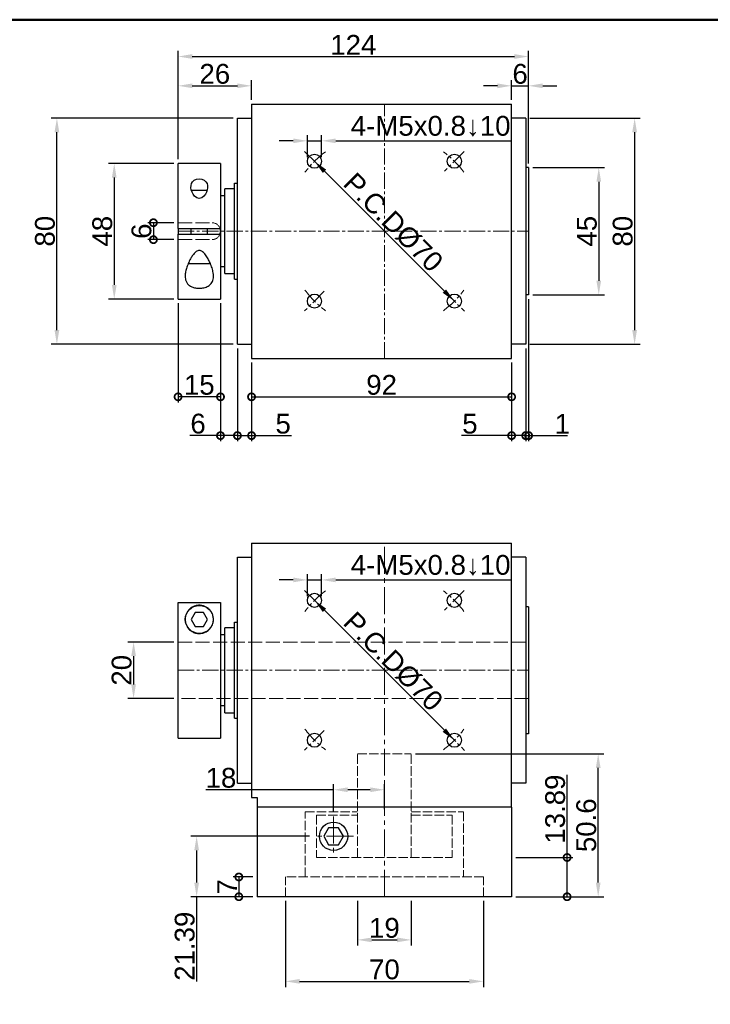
# Model space of a CAD drawing. Header units: millimetres. Extents: x 2723 to 3595, y 721 to 1332.
# Tile 3 of 8: x 2916 to 3160, y 984 to 1332. Entities that reach past the tile are written whole.
import ezdxf

# ---------------------------------------------------------------- set-up
doc = ezdxf.new("R2010")
doc.units = ezdxf.units.MM
doc.linetypes.add('CENTER2', pattern=[28.575, 19.05, -3.175, 3.175, -3.175])
doc.linetypes.add('DASHED', pattern=[0.2068, 0.1655, -0.0413])
for name, color, linetype, lineweight in [('中心線', 6, 'CENTER2', 5), ('剖面線', 2, 'DASHED', 5), ('圖框', 7, 'Continuous', 50), ('標註', 4, 'Continuous', 13)]:
    doc.layers.add(name, color=color, linetype=linetype, lineweight=lineweight)
doc.layers.add('產品', color=7, linetype='Continuous')
doc.styles.get("Standard").update_dxf_attribs({"font": 'arial.ttf'})
doc.dimstyles.new('yuetai', dxfattribs={"dimtxt": 7, "dimasz": 5, "dimexe": 2, "dimexo": 1.5, "dimtad": 1, "dimdsep": 46, "dimtxsty": 'Standard', "dimcen": 0, "dimadec": 0, "dimazin": 0, "dimtfac": 1, "dimtmove": 0, "dimatfit": 3, "dimfxl": 1, "dimarcsym": 0})

# ---------------------------------------------------------------- blocks, each defined once
blk = doc.blocks.new('標題欄框 下標註')
at = {"layer": '圖框'}
blk.add_lwpolyline([(2.28, 89.91), (287.28, 89.91), (287.28, 273.91), (2.28, 273.91)], close=True, dxfattribs=at)
blk = doc.blocks.new('_DotSmall')
at = {"color": 0, "linetype": 'ByBlock', "const_width": 0.5}
blk.add_lwpolyline([(-0.0625, 0, 1), (0.0625, 0, 1)], format="xyb", close=True, dxfattribs=at)
blk = doc.blocks.new('*D4')
at = {"layer": 'Defpoints', "color": 0, "transparency": 16777216}
for p in [(2997.71, 1212.55), (3089.71, 1212.55), (3089.71, 1198.95)]:
    blk.add_point(p, dxfattribs=at)
at = {"layer": '標註', "color": 0, "lineweight": -2, "transparency": 16777216}
for p, q in [((2997.71, 1211.05), (2997.71, 1196.95)), ((3089.71, 1211.05), (3089.71, 1196.95)), ((2997.71, 1198.95), (3089.71, 1198.95))]:
    blk.add_line(p, q, dxfattribs=at)
at = {"layer": '標註', "color": 0, "lineweight": -2, "transparency": 16777216, "xscale": 5, "yscale": 5, "zscale": 5, "rotation": 180}
blk.add_blockref('_DotSmall', (2997.71, 1198.95), dxfattribs=at)
at = {"layer": '標註', "color": 0, "lineweight": -2, "transparency": 16777216, "xscale": 5, "yscale": 5, "zscale": 5}
blk.add_blockref('_DotSmall', (3089.71, 1198.95), dxfattribs=at)
at = {"layer": '標註', "color": 0, "transparency": 16777216, "insert": (3043.71, 1203.15), "char_height": 7, "attachment_point": 5}
blk.add_mtext('92', dxfattribs=at)
blk = doc.blocks.new('*D5')
at = {"layer": 'Defpoints', "color": 0, "transparency": 16777216}
for p in [(2992.71, 1217.55), (2997.71, 1212.55), (2992.71, 1185.23)]:
    blk.add_point(p, dxfattribs=at)
at = {"layer": '標註', "color": 0, "lineweight": -2, "transparency": 16777216}
for p, q in [((2992.71, 1216.05), (2992.71, 1183.23)), ((2997.71, 1211.05), (2997.71, 1183.23)), ((2992.71, 1185.23), (2997.71, 1185.23)), ((2997.71, 1185.23), (3011.82, 1185.23))]:
    blk.add_line(p, q, dxfattribs=at)
at = {"layer": '標註', "color": 0, "lineweight": -2, "transparency": 16777216, "xscale": 5, "yscale": 5, "zscale": 5, "rotation": 180}
blk.add_blockref('_DotSmall', (2992.71, 1185.23), dxfattribs=at)
at = {"layer": '標註', "color": 0, "lineweight": -2, "transparency": 16777216, "xscale": 5, "yscale": 5, "zscale": 5}
blk.add_blockref('_DotSmall', (2997.71, 1185.23), dxfattribs=at)
at = {"layer": '標註', "color": 0, "transparency": 16777216, "insert": (3008.88, 1189.41), "char_height": 7, "attachment_point": 5}
blk.add_mtext('5', dxfattribs=at)
blk = doc.blocks.new('*D6')
at = {"layer": 'Defpoints', "color": 0, "transparency": 16777216}
for p in [(3094.71, 1217.55), (3089.71, 1212.55), (3094.71, 1185.23)]:
    blk.add_point(p, dxfattribs=at)
at = {"layer": '標註', "color": 0, "lineweight": -2, "transparency": 16777216}
for p, q in [((3094.71, 1216.05), (3094.71, 1183.23)), ((3089.71, 1211.05), (3089.71, 1183.23)), ((3089.71, 1185.23), (3072.03, 1185.23)), ((3094.71, 1185.23), (3089.71, 1185.23))]:
    blk.add_line(p, q, dxfattribs=at)
at = {"layer": '標註', "color": 0, "lineweight": -2, "transparency": 16777216, "xscale": 5, "yscale": 5, "zscale": 5, "rotation": 180}
blk.add_blockref('_DotSmall', (3089.71, 1185.23), dxfattribs=at)
at = {"layer": '標註', "color": 0, "lineweight": -2, "transparency": 16777216, "xscale": 5, "yscale": 5, "zscale": 5}
blk.add_blockref('_DotSmall', (3094.71, 1185.23), dxfattribs=at)
at = {"layer": '標註', "color": 0, "transparency": 16777216, "insert": (3074.97, 1189.41), "char_height": 7, "attachment_point": 5}
blk.add_mtext('5', dxfattribs=at)
blk = doc.blocks.new('*D7')
at = {"layer": 'Defpoints', "color": 0, "transparency": 16777216}
for p in [(2971.71, 1233.55), (2986.71, 1233.55), (2971.71, 1198.95)]:
    blk.add_point(p, dxfattribs=at)
at = {"layer": '標註', "color": 0, "lineweight": -2, "transparency": 16777216}
for p, q in [((2971.71, 1232.05), (2971.71, 1196.95)), ((2986.71, 1232.05), (2986.71, 1196.95)), ((2986.71, 1198.95), (2971.71, 1198.95))]:
    blk.add_line(p, q, dxfattribs=at)
at = {"layer": '標註', "color": 0, "lineweight": -2, "transparency": 16777216, "xscale": 5, "yscale": 5, "zscale": 5, "rotation": 180}
blk.add_blockref('_DotSmall', (2971.71, 1198.95), dxfattribs=at)
at = {"layer": '標註', "color": 0, "lineweight": -2, "transparency": 16777216, "xscale": 5, "yscale": 5, "zscale": 5}
blk.add_blockref('_DotSmall', (2986.71, 1198.95), dxfattribs=at)
at = {"layer": '標註', "color": 0, "transparency": 16777216, "insert": (2979.21, 1203.15), "char_height": 7, "attachment_point": 5}
blk.add_mtext('15', dxfattribs=at)
blk = doc.blocks.new('*D8')
at = {"layer": 'Defpoints', "color": 0, "transparency": 16777216}
for p in [(3095.71, 1235.05), (3094.71, 1217.55), (3095.71, 1185.23)]:
    blk.add_point(p, dxfattribs=at)
at = {"layer": '標註', "color": 0, "lineweight": -2, "transparency": 16777216}
for p, q in [((3095.71, 1233.55), (3095.71, 1183.23)), ((3094.71, 1216.05), (3094.71, 1183.23)), ((3094.71, 1185.23), (3089.71, 1185.23)), ((3094.71, 1185.23), (3095.71, 1185.23)), ((3095.71, 1185.23), (3109.54, 1185.23))]:
    blk.add_line(p, q, dxfattribs=at)
at = {"layer": '標註', "color": 0, "lineweight": -2, "transparency": 16777216, "xscale": 5, "yscale": 5, "zscale": 5}
blk.add_blockref('_DotSmall', (3094.71, 1185.23), dxfattribs=at)
at = {"layer": '標註', "color": 0, "lineweight": -2, "transparency": 16777216, "xscale": 5, "yscale": 5, "zscale": 5, "rotation": 180}
blk.add_blockref('_DotSmall', (3095.71, 1185.23), dxfattribs=at)
at = {"layer": '標註', "color": 0, "transparency": 16777216, "insert": (3107.63, 1189.37), "char_height": 7, "attachment_point": 5}
blk.add_mtext('1', dxfattribs=at)
blk = doc.blocks.new('*D9')
at = {"layer": 'Defpoints', "color": 0, "transparency": 16777216}
for p in [(3095.71, 1280.05), (3095.71, 1235.05), (3120.54, 1235.05)]:
    blk.add_point(p, dxfattribs=at)
at = {"layer": '標註', "color": 0, "lineweight": -2, "transparency": 16777216}
for p, q in [((3097.21, 1280.05), (3122.54, 1280.05)), ((3120.54, 1275.05), (3120.54, 1240.05)), ((3097.21, 1235.05), (3122.54, 1235.05))]:
    blk.add_line(p, q, dxfattribs=at)
at = {"layer": '標註', "color": 0, "transparency": 16777216}
for points in [[(3119.71, 1275.05), (3121.37, 1275.05), (3120.54, 1280.05)], [(3119.71, 1240.05), (3121.37, 1240.05), (3120.54, 1235.05)]]:
    blk.add_solid(points, dxfattribs=at)
at = {"layer": '標註', "color": 0, "transparency": 16777216, "insert": (3116.35, 1257.55), "char_height": 7, "attachment_point": 5, "rotation": 90}
blk.add_mtext('45', dxfattribs=at)
blk = doc.blocks.new('*D10')
at = {"layer": 'Defpoints', "color": 0, "transparency": 16777216}
for p in [(3094.71, 1297.55), (3094.71, 1217.55), (3133.23, 1217.55)]:
    blk.add_point(p, dxfattribs=at)
at = {"layer": '標註', "color": 0, "lineweight": -2, "transparency": 16777216}
for p, q in [((3096.21, 1297.55), (3135.23, 1297.55)), ((3133.23, 1292.55), (3133.23, 1222.55)), ((3096.21, 1217.55), (3135.23, 1217.55))]:
    blk.add_line(p, q, dxfattribs=at)
at = {"layer": '標註', "color": 0, "transparency": 16777216}
for points in [[(3132.39, 1292.55), (3134.06, 1292.55), (3133.23, 1297.55)], [(3132.39, 1222.55), (3134.06, 1222.55), (3133.23, 1217.55)]]:
    blk.add_solid(points, dxfattribs=at)
at = {"layer": '標註', "color": 0, "transparency": 16777216, "insert": (3129.03, 1257.55), "char_height": 7, "attachment_point": 5, "rotation": 90}
blk.add_mtext('80', dxfattribs=at)
blk = doc.blocks.new('*D15')
at = {"layer": 'Defpoints', "color": 0, "transparency": 16777216}
for p in [(3019.97, 1126.95), (3019.97, 1126.95), (3069.46, 1077.45)]:
    blk.add_point(p, dxfattribs=at)
at = {"layer": '標註', "color": 0, "lineweight": -2, "transparency": 16777216}
for p, q in [((3018.91, 1125.88), (3018.55, 1125.53)), ((3065.93, 1080.98), (3023.5, 1123.41)), ((3068.4, 1076.39), (3068.05, 1076.03))]:
    blk.add_line(p, q, dxfattribs=at)
at = {"layer": '標註', "color": 0, "transparency": 16777216}
for points in [[(3024.09, 1124), (3022.91, 1122.82), (3019.97, 1126.95)], [(3066.52, 1081.57), (3065.34, 1080.39), (3069.46, 1077.45)]]:
    blk.add_solid(points, dxfattribs=at)
at = {"layer": '標註', "color": 0, "transparency": 16777216, "insert": (3047.82, 1105.3), "char_height": 7, "attachment_point": 5, "rotation": 315}
blk.add_mtext('P.C.DØ70', dxfattribs=at)
blk = doc.blocks.new('*D17')
at = {"layer": 'Defpoints', "color": 0, "transparency": 16777216}
for p in [(2971.71, 1281.55), (2949.13, 1233.55), (2971.71, 1233.55)]:
    blk.add_point(p, dxfattribs=at)
at = {"layer": '標註', "color": 0, "lineweight": -2, "transparency": 16777216}
for p, q in [((2970.21, 1281.55), (2947.13, 1281.55)), ((2949.13, 1276.55), (2949.13, 1238.55)), ((2970.21, 1233.55), (2947.13, 1233.55))]:
    blk.add_line(p, q, dxfattribs=at)
at = {"layer": '標註', "color": 0, "transparency": 16777216}
for points in [[(2948.3, 1276.55), (2949.96, 1276.55), (2949.13, 1281.55)], [(2948.3, 1238.55), (2949.96, 1238.55), (2949.13, 1233.55)]]:
    blk.add_solid(points, dxfattribs=at)
at = {"layer": '標註', "color": 0, "transparency": 16777216, "insert": (2944.93, 1257.55), "char_height": 7, "attachment_point": 5, "rotation": 90}
blk.add_mtext('48', dxfattribs=at)
blk = doc.blocks.new('*D18')
at = {"layer": 'Defpoints', "color": 0, "transparency": 16777216}
for p in [(2928.84, 1297.55), (2992.71, 1297.55), (2992.71, 1217.55)]:
    blk.add_point(p, dxfattribs=at)
at = {"layer": '標註', "color": 0, "lineweight": -2, "transparency": 16777216}
for p, q in [((2991.21, 1297.55), (2926.84, 1297.55)), ((2928.84, 1222.55), (2928.84, 1292.55)), ((2991.21, 1217.55), (2926.84, 1217.55))]:
    blk.add_line(p, q, dxfattribs=at)
at = {"layer": '標註', "color": 0, "transparency": 16777216}
for points in [[(2928, 1292.55), (2929.67, 1292.55), (2928.84, 1297.55)], [(2928, 1222.55), (2929.67, 1222.55), (2928.84, 1217.55)]]:
    blk.add_solid(points, dxfattribs=at)
at = {"layer": '標註', "color": 0, "transparency": 16777216, "insert": (2924.64, 1257.55), "char_height": 7, "attachment_point": 5, "rotation": 90}
blk.add_mtext('80', dxfattribs=at)
blk = doc.blocks.new('*D19')
at = {"layer": 'Defpoints', "color": 0, "transparency": 16777216}
for p in [(2986.71, 1233.55), (2992.71, 1217.55), (2986.71, 1185.23)]:
    blk.add_point(p, dxfattribs=at)
at = {"layer": '標註', "color": 0, "lineweight": -2, "transparency": 16777216}
for p, q in [((2986.71, 1232.05), (2986.71, 1183.23)), ((2992.71, 1216.05), (2992.71, 1183.23)), ((2986.71, 1185.23), (2975.84, 1185.23)), ((2992.71, 1185.23), (2986.71, 1185.23))]:
    blk.add_line(p, q, dxfattribs=at)
at = {"layer": '標註', "color": 0, "lineweight": -2, "transparency": 16777216, "xscale": 5, "yscale": 5, "zscale": 5, "rotation": 180}
blk.add_blockref('_DotSmall', (2986.71, 1185.23), dxfattribs=at)
at = {"layer": '標註', "color": 0, "lineweight": -2, "transparency": 16777216, "xscale": 5, "yscale": 5, "zscale": 5}
blk.add_blockref('_DotSmall', (2992.71, 1185.23), dxfattribs=at)
at = {"layer": '標註', "color": 0, "transparency": 16777216, "insert": (2978.78, 1189.43), "char_height": 7, "attachment_point": 5}
blk.add_mtext('6', dxfattribs=at)
blk = doc.blocks.new('*D20')
at = {"layer": 'Defpoints', "color": 0, "transparency": 16777216}
for p in [(2971.71, 1260.56), (2962.98, 1254.56), (2971.71, 1254.56)]:
    blk.add_point(p, dxfattribs=at)
at = {"layer": '標註', "color": 0, "lineweight": -2, "transparency": 16777216}
for p, q in [((2970.21, 1260.56), (2960.98, 1260.56)), ((2962.98, 1260.56), (2962.98, 1254.56)), ((2970.21, 1254.56), (2960.98, 1254.56))]:
    blk.add_line(p, q, dxfattribs=at)
at = {"layer": '標註', "color": 0, "lineweight": -2, "transparency": 16777216, "xscale": 5, "yscale": 5, "zscale": 5}
for p, rotation in [((2962.98, 1260.56), 90), ((2962.98, 1254.56), 270)]:
    blk.add_blockref('_DotSmall', p, dxfattribs=dict(at, rotation=rotation))
at = {"layer": '標註', "color": 0, "transparency": 16777216, "insert": (2958.78, 1257.56), "char_height": 7, "attachment_point": 5, "rotation": 90}
blk.add_mtext('6', dxfattribs=at)
blk = doc.blocks.new('*D25')
at = {"layer": 'Defpoints', "color": 0, "transparency": 16777216}
for p in [(2971.71, 1112.2), (2955.97, 1092.2), (2971.71, 1092.2)]:
    blk.add_point(p, dxfattribs=at)
at = {"layer": '標註', "color": 0, "lineweight": -2, "transparency": 16777216}
for p, q in [((2970.21, 1112.2), (2953.97, 1112.2)), ((2955.97, 1107.2), (2955.97, 1097.2)), ((2970.21, 1092.2), (2953.97, 1092.2))]:
    blk.add_line(p, q, dxfattribs=at)
at = {"layer": '標註', "color": 0, "transparency": 16777216}
for points in [[(2955.14, 1107.2), (2956.81, 1107.2), (2955.97, 1112.2)], [(2955.14, 1097.2), (2956.81, 1097.2), (2955.97, 1092.2)]]:
    blk.add_solid(points, dxfattribs=at)
at = {"layer": '標註', "color": 0, "transparency": 16777216, "insert": (2951.77, 1102.2), "char_height": 7, "attachment_point": 5, "rotation": 90}
blk.add_mtext('20', dxfattribs=at)
blk = doc.blocks.new('*D26')
at = {"layer": 'Defpoints', "color": 0, "transparency": 16777216}
for p in [(3022.47, 1134.17), (3017.47, 1126.95), (3022.47, 1126.95)]:
    blk.add_point(p, dxfattribs=at)
at = {"layer": '標註', "color": 0, "lineweight": -2, "transparency": 16777216}
for p, q in [((3017.47, 1128.45), (3017.47, 1136.17)), ((3022.47, 1128.45), (3022.47, 1136.17)), ((3012.47, 1134.17), (3007.47, 1134.17)), ((3017.47, 1134.17), (3022.47, 1134.17)), ((3027.47, 1134.17), (3089.65, 1134.17))]:
    blk.add_line(p, q, dxfattribs=at)
at = {"layer": '標註', "color": 0, "transparency": 16777216}
for points in [[(3012.47, 1135.01), (3012.47, 1133.34), (3017.47, 1134.17)], [(3027.47, 1135.01), (3027.47, 1133.34), (3022.47, 1134.17)]]:
    blk.add_solid(points, dxfattribs=at)
at = {"layer": '標註', "color": 0, "transparency": 16777216, "insert": (3061.06, 1139.34), "char_height": 7, "attachment_point": 5}
blk.add_mtext('4-M5x0.8↓10', dxfattribs=at)
blk = doc.blocks.new('*D28')
at = {"layer": 'Defpoints', "color": 0, "transparency": 16777216}
for p in [(3019.97, 1282.3), (3019.97, 1282.3), (3069.46, 1232.81)]:
    blk.add_point(p, dxfattribs=at)
at = {"layer": '標註', "color": 0, "lineweight": -2, "transparency": 16777216}
for p, q in [((3018.91, 1281.24), (3018.55, 1280.89)), ((3065.93, 1236.34), (3023.5, 1278.77)), ((3068.4, 1231.74), (3068.05, 1231.39))]:
    blk.add_line(p, q, dxfattribs=at)
at = {"layer": '標註', "color": 0, "transparency": 16777216}
for points in [[(3024.09, 1279.36), (3022.91, 1278.18), (3019.97, 1282.3)], [(3066.52, 1236.93), (3065.34, 1235.75), (3069.46, 1232.81)]]:
    blk.add_solid(points, dxfattribs=at)
at = {"layer": '標註', "color": 0, "transparency": 16777216, "insert": (3047.82, 1260.66), "char_height": 7, "attachment_point": 5, "rotation": 315}
blk.add_mtext('P.C.DØ70', dxfattribs=at)
blk = doc.blocks.new('*D29')
at = {"layer": 'Defpoints', "color": 0, "transparency": 16777216}
for p in [(3022.47, 1289.53), (3017.47, 1282.3), (3022.47, 1282.3)]:
    blk.add_point(p, dxfattribs=at)
at = {"layer": '標註', "color": 0, "lineweight": -2, "transparency": 16777216}
for p, q in [((3012.47, 1289.53), (3007.47, 1289.53)), ((3017.47, 1283.8), (3017.47, 1291.53)), ((3017.47, 1289.53), (3022.47, 1289.53)), ((3022.47, 1283.8), (3022.47, 1291.53)), ((3027.47, 1289.53), (3089.65, 1289.53))]:
    blk.add_line(p, q, dxfattribs=at)
at = {"layer": '標註', "color": 0, "transparency": 16777216}
for points in [[(3012.47, 1290.36), (3012.47, 1288.7), (3017.47, 1289.53)], [(3027.47, 1290.36), (3027.47, 1288.7), (3022.47, 1289.53)]]:
    blk.add_solid(points, dxfattribs=at)
at = {"layer": '標註', "color": 0, "transparency": 16777216, "insert": (3061.06, 1294.69), "char_height": 7, "attachment_point": 5}
blk.add_mtext('4-M5x0.8↓10', dxfattribs=at)
blk = doc.blocks.new('*D32')
at = {"layer": 'Defpoints', "color": 0, "transparency": 16777216}
for p in [(3089.71, 1035.96), (3109.34, 1035.96), (3089.71, 1022.07)]:
    blk.add_point(p, dxfattribs=at)
at = {"layer": '標註', "color": 0, "lineweight": -2, "transparency": 16777216}
for p, q in [((3109.34, 1035.96), (3109.34, 1065.18)), ((3091.21, 1035.96), (3111.34, 1035.96)), ((3109.34, 1022.07), (3109.34, 1035.96)), ((3091.21, 1022.07), (3111.34, 1022.07))]:
    blk.add_line(p, q, dxfattribs=at)
at = {"layer": '標註', "color": 0, "lineweight": -2, "transparency": 16777216, "xscale": 5, "yscale": 5, "zscale": 5}
for p, rotation in [((3109.34, 1035.96), 90), ((3109.34, 1022.07), 270)]:
    blk.add_blockref('_DotSmall', p, dxfattribs=dict(at, rotation=rotation))
at = {"layer": '標註', "color": 0, "transparency": 16777216, "insert": (3105.14, 1053.07), "char_height": 7, "attachment_point": 5, "rotation": 90}
blk.add_mtext('13.89', dxfattribs=at)
blk = doc.blocks.new('*D33')
at = {"layer": 'Defpoints', "color": 0, "transparency": 16777216}
for p in [(3054.21, 1072.67), (3120.34, 1072.67), (3089.71, 1022.07)]:
    blk.add_point(p, dxfattribs=at)
at = {"layer": '標註', "color": 0, "lineweight": -2, "transparency": 16777216}
for p, q in [((3055.71, 1072.67), (3122.34, 1072.67)), ((3120.34, 1027.07), (3120.34, 1067.67)), ((3091.21, 1022.07), (3122.34, 1022.07))]:
    blk.add_line(p, q, dxfattribs=at)
at = {"layer": '標註', "color": 0, "transparency": 16777216}
for points in [[(3119.51, 1067.67), (3121.18, 1067.67), (3120.34, 1072.67)], [(3119.51, 1027.07), (3121.18, 1027.07), (3120.34, 1022.07)]]:
    blk.add_solid(points, dxfattribs=at)
at = {"layer": '標註', "color": 0, "transparency": 16777216, "insert": (3116.15, 1047.37), "char_height": 7, "attachment_point": 5, "rotation": 90}
blk.add_mtext('50.6', dxfattribs=at)
blk = doc.blocks.new('*D36')
at = {"layer": 'Defpoints', "color": 0, "transparency": 16777216}
for p in [(3035.21, 1022.07), (3054.21, 1022.07), (3054.21, 1006.81)]:
    blk.add_point(p, dxfattribs=at)
at = {"layer": '標註', "color": 0, "lineweight": -2, "transparency": 16777216}
for p, q in [((3035.21, 1020.57), (3035.21, 1004.81)), ((3054.21, 1020.57), (3054.21, 1004.81)), ((3040.21, 1006.81), (3049.21, 1006.81))]:
    blk.add_line(p, q, dxfattribs=at)
at = {"layer": '標註', "color": 0, "transparency": 16777216}
for points in [[(3040.21, 1007.64), (3040.21, 1005.97), (3035.21, 1006.81)], [(3049.21, 1007.64), (3049.21, 1005.97), (3054.21, 1006.81)]]:
    blk.add_solid(points, dxfattribs=at)
at = {"layer": '標註', "color": 0, "transparency": 16777216, "insert": (3044.71, 1011.01), "char_height": 7, "attachment_point": 5}
blk.add_mtext('19', dxfattribs=at)
blk = doc.blocks.new('*D37')
at = {"layer": 'Defpoints', "color": 0, "transparency": 16777216}
for p in [(3009.71, 1022.07), (3079.71, 1022.07), (3079.71, 992.13)]:
    blk.add_point(p, dxfattribs=at)
at = {"layer": '標註', "color": 0, "lineweight": -2, "transparency": 16777216}
for p, q in [((3009.71, 1020.57), (3009.71, 990.13)), ((3079.71, 1020.57), (3079.71, 990.13)), ((3014.71, 992.13), (3074.71, 992.13))]:
    blk.add_line(p, q, dxfattribs=at)
at = {"layer": '標註', "color": 0, "transparency": 16777216}
for points in [[(3014.71, 992.96), (3014.71, 991.29), (3009.71, 992.13)], [(3074.71, 992.96), (3074.71, 991.29), (3079.71, 992.13)]]:
    blk.add_solid(points, dxfattribs=at)
at = {"layer": '標註', "color": 0, "transparency": 16777216, "insert": (3044.71, 996.32), "char_height": 7, "attachment_point": 5}
blk.add_mtext('70', dxfattribs=at)
blk = doc.blocks.new('*D45')
at = {"layer": 'Defpoints', "color": 0, "transparency": 16777216}
for p in [(3019.71, 1043.46), (2978.28, 1022.07), (2999.71, 1022.07)]:
    blk.add_point(p, dxfattribs=at)
at = {"layer": '標註', "color": 0, "lineweight": -2, "transparency": 16777216}
for p, q in [((3018.21, 1043.46), (2976.28, 1043.46)), ((2978.28, 1038.46), (2978.28, 1027.07)), ((2998.21, 1022.07), (2976.28, 1022.07)), ((2978.28, 1022.07), (2978.28, 992.06))]:
    blk.add_line(p, q, dxfattribs=at)
at = {"layer": '標註', "color": 0, "transparency": 16777216}
for points in [[(2977.44, 1038.46), (2979.11, 1038.46), (2978.28, 1043.46)], [(2977.44, 1027.07), (2979.11, 1027.07), (2978.28, 1022.07)]]:
    blk.add_solid(points, dxfattribs=at)
at = {"layer": '標註', "color": 0, "transparency": 16777216, "insert": (2974.08, 1004.56), "char_height": 7, "attachment_point": 5, "rotation": 90}
blk.add_mtext('21.39', dxfattribs=at)
blk = doc.blocks.new('*D46')
at = {"layer": 'Defpoints', "color": 0, "transparency": 16777216}
for p in [(2999.71, 1029.07), (2993.21, 1022.07), (2999.71, 1022.07)]:
    blk.add_point(p, dxfattribs=at)
at = {"layer": '標註', "color": 0, "lineweight": -2, "transparency": 16777216}
for p, q in [((2998.21, 1029.07), (2991.21, 1029.07)), ((2993.21, 1029.07), (2993.21, 1022.07)), ((2998.21, 1022.07), (2991.21, 1022.07))]:
    blk.add_line(p, q, dxfattribs=at)
at = {"layer": '標註', "color": 0, "lineweight": -2, "transparency": 16777216, "xscale": 5, "yscale": 5, "zscale": 5}
for p, rotation in [((2993.21, 1029.07), 90), ((2993.21, 1022.07), 270)]:
    blk.add_blockref('_DotSmall', p, dxfattribs=dict(at, rotation=rotation))
at = {"layer": '標註', "color": 0, "transparency": 16777216, "insert": (2989.09, 1025.57), "char_height": 7, "attachment_point": 5, "rotation": 90}
blk.add_mtext('7', dxfattribs=at)
blk = doc.blocks.new('*D47')
at = {"layer": 'Defpoints', "color": 0, "transparency": 16777216}
for p in [(3095.71, 1319.36), (2971.71, 1281.55), (3095.71, 1280.05)]:
    blk.add_point(p, dxfattribs=at)
at = {"layer": '標註', "color": 0, "lineweight": -2, "transparency": 16777216}
for p, q in [((2971.71, 1283.05), (2971.71, 1321.36)), ((3095.71, 1281.55), (3095.71, 1321.36)), ((2976.71, 1319.36), (3090.71, 1319.36))]:
    blk.add_line(p, q, dxfattribs=at)
at = {"layer": '標註', "color": 0, "transparency": 16777216}
for points in [[(2976.71, 1320.2), (2976.71, 1318.53), (2971.71, 1319.36)], [(3090.71, 1320.2), (3090.71, 1318.53), (3095.71, 1319.36)]]:
    blk.add_solid(points, dxfattribs=at)
at = {"layer": '標註', "color": 0, "transparency": 16777216, "insert": (3033.71, 1323.5), "char_height": 7, "attachment_point": 5}
blk.add_mtext('124', dxfattribs=at)
blk = doc.blocks.new('*D48')
at = {"layer": 'Defpoints', "color": 0, "ltscale": 5, "transparency": 16777216}
for p in [(2997.71, 1309), (2997.71, 1302.55), (2971.71, 1281.55)]:
    blk.add_point(p, dxfattribs=at)
at = {"layer": '標註', "color": 0, "lineweight": -2, "ltscale": 5, "transparency": 16777216}
for p, q in [((2971.71, 1283.05), (2971.71, 1311)), ((2997.71, 1304.05), (2997.71, 1311)), ((2976.71, 1309), (2992.71, 1309))]:
    blk.add_line(p, q, dxfattribs=at)
at = {"layer": '標註', "color": 0, "ltscale": 5, "transparency": 16777216}
for points in [[(2976.71, 1309.83), (2976.71, 1308.16), (2971.71, 1309)], [(2992.71, 1309.83), (2992.71, 1308.16), (2997.71, 1309)]]:
    blk.add_solid(points, dxfattribs=at)
at = {"layer": '標註', "color": 0, "ltscale": 5, "transparency": 16777216, "insert": (2984.71, 1313.19), "char_height": 7, "attachment_point": 5}
blk.add_mtext('26', dxfattribs=at)
blk = doc.blocks.new('*D49')
at = {"layer": 'Defpoints', "color": 0, "ltscale": 5, "transparency": 16777216}
for p in [(3095.71, 1309), (3089.71, 1302.55), (3095.71, 1280.05)]:
    blk.add_point(p, dxfattribs=at)
at = {"layer": '標註', "color": 0, "lineweight": -2, "ltscale": 5, "transparency": 16777216}
for p, q in [((3089.71, 1304.05), (3089.71, 1311)), ((3095.71, 1281.55), (3095.71, 1311)), ((3084.71, 1309), (3079.71, 1309)), ((3089.71, 1309), (3095.71, 1309)), ((3100.71, 1309), (3105.71, 1309))]:
    blk.add_line(p, q, dxfattribs=at)
at = {"layer": '標註', "color": 0, "ltscale": 5, "transparency": 16777216}
for points in [[(3084.71, 1309.83), (3084.71, 1308.16), (3089.71, 1309)], [(3100.71, 1309.83), (3100.71, 1308.16), (3095.71, 1309)]]:
    blk.add_solid(points, dxfattribs=at)
at = {"layer": '標註', "color": 0, "ltscale": 5, "transparency": 16777216, "insert": (3092.71, 1313.19), "char_height": 7, "attachment_point": 5}
blk.add_mtext('6', dxfattribs=at)
blk = doc.blocks.new('*D51')
at = {"layer": 'Defpoints', "color": 0, "transparency": 16777216}
for p in [(3044.71, 1059.93), (3026.71, 1050.46), (3044.71, 1051.59)]:
    blk.add_point(p, dxfattribs=at)
at = {"layer": '標註', "color": 0, "lineweight": -2, "transparency": 16777216}
for p, q in [((3026.71, 1059.93), (2981.56, 1059.93)), ((3026.71, 1051.96), (3026.71, 1061.93)), ((3039.71, 1059.93), (3031.71, 1059.93)), ((3044.71, 1053.09), (3044.71, 1061.93))]:
    blk.add_line(p, q, dxfattribs=at)
at = {"layer": '標註', "color": 0, "transparency": 16777216}
for points in [[(3031.71, 1060.76), (3031.71, 1059.09), (3026.71, 1059.93)], [(3039.71, 1060.76), (3039.71, 1059.09), (3044.71, 1059.93)]]:
    blk.add_solid(points, dxfattribs=at)
at = {"layer": '標註', "color": 0, "transparency": 16777216, "insert": (2986.88, 1064.12), "char_height": 7, "attachment_point": 5}
blk.add_mtext('18', dxfattribs=at)

msp = doc.modelspace()

# ---------------------------------------------------------------- linework, layer by layer
at = {"layer": '中心線', "ltscale": 0.3}
for p, q in [((3044.715, 1212.554), (3044.715, 1302.554)), ((3016.482, 1285.787), (3023.45, 1278.818)), ((3072.94, 1285.779), (3065.988, 1278.827)), ((2971.715, 1257.562), (3095.715, 1257.554)), ((3023.449, 1236.288), (3016.484, 1229.323)), ((3065.888, 1236.381), (3073.039, 1229.229)), ((3016.482, 1130.43), (3023.45, 1123.461)), ((3072.94, 1130.422), (3065.988, 1123.47)), ((2971.715, 1102.187), (3095.715, 1102.197)), ((3023.449, 1080.931), (3016.484, 1073.966)), ((3065.888, 1081.024), (3073.039, 1073.872))]:
    msp.add_line(p, q, dxfattribs=at)
at = {"layer": '中心線', "ltscale": 0.5}
for p, q in [((3044.715, 1022.067), (3044.715, 1147.197)), ((3026.715, 1050.457), (3026.715, 1036.457)), ((3033.715, 1043.457), (3019.715, 1043.457))]:
    msp.add_line(p, q, dxfattribs=at)
at = {"layer": '中心線', "ltscale": 0.3}
for centre, start, end in [((3044.715, 1257.554), 126.54531, 143.45469), ((3044.715, 1257.554), 36.54531, 53.45469), ((3044.715, 1257.554), 216.54531, 233.45469), ((3044.715, 1257.554), 306.54531, 323.45469), ((3044.715, 1102.197), 126.54531, 143.45469), ((3044.715, 1102.197), 36.54531, 53.45469), ((3044.715, 1102.197), 216.54531, 233.45469), ((3044.715, 1102.197), 306.54531, 323.45469)]:
    msp.add_arc(centre, 35, start, end, dxfattribs=at)
at = {"layer": '剖面線', "ltscale": 30}
for p, q in [((2971.715, 1260.562), (2983.715, 1260.561)), ((2971.715, 1254.561), (2983.774, 1254.561)), ((2971.715, 1112.195), (3095.715, 1112.195)), ((3095.715, 1092.195), (2971.715, 1092.195))]:
    msp.add_line(p, q, dxfattribs=at)
at = {"layer": '剖面線', "ltscale": 20}
for p, q in [((3035.215, 1035.957), (3035.215, 1072.667)), ((3035.215, 1072.667), (3054.215, 1072.667)), ((3054.215, 1035.957), (3054.215, 1072.667)), ((3016.715, 1029.067), (3016.715, 1052.167)), ((3016.715, 1052.167), (3035.215, 1052.167)), ((3054.215, 1052.167), (3072.715, 1052.167)), ((3072.715, 1052.167), (3072.715, 1029.067)), ((3020.715, 1050.957), (3020.715, 1035.957)), ((3020.715, 1050.957), (3035.215, 1050.957)), ((3054.215, 1050.957), (3068.715, 1050.957)), ((3068.715, 1050.957), (3068.715, 1035.957)), ((3020.715, 1035.957), (3068.715, 1035.957)), ((3079.715, 1029.067), (3009.715, 1029.067)), ((3009.715, 1022.067), (3009.715, 1029.067)), ((3079.715, 1022.067), (3079.715, 1029.067)), ((3009.715, 1022.067), (3079.715, 1022.067))]:
    msp.add_line(p, q, dxfattribs=at)
at = {"layer": '剖面線', "ltscale": 30}
for start, end in [(19.33303, 89.99651), (271.13481, 340.39047)]:
    msp.add_arc((2983.715, 1257.561), 3, start, end, dxfattribs=at)
at = {"layer": '產品'}
for p, q in [((2997.715, 1302.554), (3089.715, 1302.554)), ((2997.715, 1302.554), (2997.715, 1212.554)), ((3089.715, 1212.554), (3089.715, 1302.554)), ((2992.715, 1217.554), (2992.715, 1297.554)), ((2992.715, 1297.554), (2997.715, 1297.554)), ((3094.715, 1297.554), (3089.715, 1297.554)), ((3094.715, 1297.554), (3094.715, 1217.554)), ((2986.715, 1281.554), (2971.715, 1281.554)), ((2971.715, 1258.554), (2971.715, 1281.554)), ((2986.715, 1281.554), (2986.715, 1258.554)), ((3095.715, 1280.054), (3094.715, 1280.054)), ((3095.715, 1280.054), (3095.715, 1235.054)), ((2991.715, 1272.554), (2988.215, 1272.554)), ((2988.215, 1242.554), (2988.215, 1272.554)), ((2991.715, 1240.554), (2991.715, 1274.554)), ((2991.715, 1274.554), (2992.715, 1274.554)), ((2988.215, 1270.054), (2986.715, 1270.054)), ((2971.715, 1258.569), (2971.715, 1256.554)), ((2971.915, 1258.554), (2971.715, 1258.554)), ((2971.915, 1258.554), (2986.715, 1258.554)), ((2976.265, 1258.554), (2976.265, 1256.554)), ((2982.165, 1256.554), (2982.165, 1258.554)), ((2986.715, 1258.554), (2986.715, 1256.554)), ((2971.715, 1233.554), (2971.715, 1256.554)), ((2971.715, 1256.554), (2971.915, 1256.554)), ((2971.915, 1256.554), (2986.715, 1256.554)), ((2986.715, 1256.554), (2986.715, 1233.554)), ((2983.25, 1245.954), (2975.19, 1245.954)), ((2986.715, 1245.054), (2988.215, 1245.054)), ((2988.215, 1242.554), (2991.715, 1242.554)), ((2991.715, 1240.554), (2992.715, 1240.554)), ((2971.715, 1233.554), (2986.715, 1233.554)), ((3095.715, 1235.054), (3094.715, 1235.054)), ((2992.715, 1217.554), (2997.715, 1217.554)), ((3094.715, 1217.554), (3089.715, 1217.554)), ((2997.715, 1212.554), (3089.715, 1212.554)), ((2997.715, 1147.197), (3089.715, 1147.197)), ((2997.715, 1147.197), (2997.715, 1057.197)), ((3089.715, 1053.767), (3089.715, 1147.197)), ((2992.715, 1062.197), (2992.715, 1142.197)), ((2992.715, 1142.197), (2997.715, 1142.197)), ((3094.715, 1142.197), (3089.715, 1142.197)), ((3094.715, 1142.197), (3094.715, 1062.197)), ((2971.715, 1078.197), (2971.715, 1126.176)), ((2971.715, 1126.176), (2986.715, 1126.176)), ((2986.715, 1126.176), (2986.715, 1078.197)), ((2977.771, 1122.697), (2976.328, 1120.197)), ((2980.658, 1122.697), (2977.771, 1122.697)), ((2982.102, 1120.197), (2980.658, 1122.697)), ((3095.715, 1124.697), (3094.715, 1124.697)), ((3095.715, 1124.697), (3095.715, 1079.697)), ((2976.328, 1120.197), (2977.771, 1117.697)), ((2980.658, 1117.697), (2982.102, 1120.197)), ((2991.715, 1085.197), (2991.715, 1119.197)), ((2991.715, 1119.197), (2992.715, 1119.197)), ((2977.771, 1117.697), (2980.658, 1117.697)), ((2991.715, 1117.197), (2988.215, 1117.197)), ((2988.215, 1087.197), (2988.215, 1117.197)), ((2988.215, 1114.697), (2986.715, 1114.697)), ((2986.715, 1089.697), (2988.215, 1089.697)), ((2988.215, 1087.197), (2991.715, 1087.197)), ((2991.715, 1085.197), (2992.715, 1085.197)), ((2971.715, 1078.197), (2986.715, 1078.197)), ((3095.715, 1079.697), (3094.715, 1079.697)), ((2992.715, 1062.197), (2997.715, 1062.197)), ((3094.715, 1062.197), (3089.715, 1062.197)), ((2997.715, 1057.197), (2999.715, 1057.197)), ((2999.715, 1057.197), (2999.715, 1053.767)), ((3089.715, 1053.767), (2999.715, 1053.767)), ((3089.715, 1053.767), (2999.715, 1053.767)), ((2999.715, 1053.767), (2999.715, 1022.067)), ((3089.715, 1053.767), (3089.715, 1022.067)), ((3089.715, 1022.067), (2999.715, 1022.067))]:
    msp.add_line(p, q, dxfattribs=at)
at = {"layer": '產品', "ltscale": 5}
msp.add_line((2981.974, 1271.954), (2976.455, 1271.954), dxfattribs=at)
at = {"layer": '產品', "flags": 128}
msp.add_lwpolyline([(2979.215, 1269.182), (2978.309, 1269.411), (2977.57, 1269.968), (2977.036, 1270.641), (2976.64, 1271.394), (2976.381, 1272.178), (2976.265, 1272.945), (2976.291, 1273.673), (2976.482, 1274.395), (2976.866, 1275.045), (2977.444, 1275.573), (2978.26, 1275.952), (2979.215, 1276.088), (2980.169, 1275.952), (2980.985, 1275.573), (2981.564, 1275.045), (2981.948, 1274.395), (2982.139, 1273.673), (2982.165, 1272.945), (2982.048, 1272.178), (2981.789, 1271.394), (2981.393, 1270.641), (2980.859, 1269.968), (2980.121, 1269.411), (2979.215, 1269.182)], dxfattribs=at)
at = {"layer": '產品'}
msp.add_lwpolyline([(3028.447, 1040.457), (3030.179, 1043.457), (3028.447, 1046.457), (3024.983, 1046.457), (3023.251, 1043.457), (3024.983, 1040.457)], close=True, dxfattribs=at)
for centre, radius in [((3019.966, 1282.303), 2.5), ((3069.464, 1282.303), 2.5), ((3019.966, 1232.805), 2.5), ((3069.464, 1232.805), 2.5), ((3019.966, 1126.946), 2.5), ((3069.464, 1126.946), 2.5), ((2979.215, 1120.197), 4.95), ((3019.966, 1077.448), 2.5), ((3069.464, 1077.448), 2.5), ((3026.715, 1043.457), 5)]:
    msp.add_circle(centre, radius, dxfattribs=at)
at = {"layer": '產品', "ltscale": 5}
msp.add_arc((2983.715, 1257.561), 3, 340.39047, 19.33303, dxfattribs=at)
at = {"layer": '產品'}
for points in [[(2974.215, 1241.679), (2974.247, 1242.185), (2974.312, 1243.197), (2974.772, 1244.832), (2975.43, 1246.525), (2976.236, 1248.059), (2976.989, 1249.176), (2977.595, 1249.876), (2978.097, 1250.314), (2978.652, 1250.628), (2979.228, 1250.735), (2979.843, 1250.606), (2980.411, 1250.26), (2980.939, 1249.768), (2981.609, 1248.956), (2982.348, 1247.803), (2983.122, 1246.22), (2983.766, 1244.541), (2984.14, 1242.968), (2984.249, 1241.633), (2984.149, 1240.611), (2983.869, 1239.748), (2983.476, 1239.085), (2982.965, 1238.549), (2982.375, 1238.125), (2981.662, 1237.786), (2980.885, 1237.55), (2980.083, 1237.416), (2979.081, 1237.353), (2977.854, 1237.455), (2976.548, 1237.838), (2975.456, 1238.493), (2974.745, 1239.343), (2974.361, 1240.286), (2974.228, 1241.051), (2974.218, 1241.529), (2974.215, 1241.679)], [(2974.215, 1120.197), (2974.247, 1120.621), (2974.312, 1121.47), (2974.772, 1122.577), (2975.43, 1123.541), (2976.236, 1124.257), (2976.989, 1124.693), (2977.595, 1124.938), (2978.097, 1125.08), (2978.652, 1125.176), (2979.228, 1125.208), (2979.843, 1125.17), (2980.411, 1125.063), (2980.939, 1124.901), (2981.609, 1124.613), (2982.348, 1124.145), (2983.122, 1123.38), (2983.766, 1122.397), (2984.14, 1121.287), (2984.249, 1120.176), (2984.149, 1119.213), (2983.869, 1118.3), (2983.476, 1117.534), (2982.965, 1116.859), (2982.375, 1116.291), (2981.662, 1115.809), (2980.885, 1115.458), (2980.083, 1115.253), (2979.081, 1115.155), (2977.854, 1115.315), (2976.548, 1115.892), (2975.456, 1116.801), (2974.745, 1117.851), (2974.361, 1118.88), (2974.228, 1119.634), (2974.218, 1120.062), (2974.215, 1120.197)]]:
    msp.add_open_spline(points, degree=3, knots=[0, 0, 0, 0, 0.04624781, 0.09256402, 0.14141519, 0.19024891, 0.22363203, 0.24049634, 0.25729945, 0.27118852, 0.28522641, 0.29731976, 0.31447521, 0.33172793, 0.34903276, 0.39090027, 0.43284461, 0.48356198, 0.53422801, 0.56979555, 0.60531689, 0.63255974, 0.65976714, 0.68117632, 0.70256517, 0.7241405, 0.74569606, 0.76417469, 0.78264892, 0.81616429, 0.8494194, 0.88464563, 0.92436056, 0.95504833, 0.98578194, 1, 1, 1, 1], dxfattribs=at)

# ---------------------------------------------------------------- block references
at = {"layer": '圖框', "xscale": 3.057730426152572, "yscale": 3.057730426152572, "zscale": 3.057730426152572}
msp.add_blockref('標題欄框 下標註', (2716.227, 494.849), dxfattribs=at)
msp.add_blockref('標題欄框 下標註', (2716.227, 494.849), dxfattribs=at)

# ---------------------------------------------------------------- dimensions: what is measured, and where the dimension line sits
at = {"layer": '標註'}
for base, p1, p2, picture, middle in [((3095.715, 1319.362), (2971.715, 1281.554), (3095.715, 1280.054), '*D47', (3033.715, 1323.501)), ((3079.715, 992.126), (3009.715, 1022.067), (3079.715, 1022.067), '*D37', (3044.715, 996.325)), ((3054.215, 1006.806), (3035.215, 1022.067), (3054.215, 1022.067), '*D36', (3044.715, 1011.005))]:
    dim = msp.add_linear_dim(base=base, p1=p1, p2=p2, dimstyle='yuetai', dxfattribs=at)
    dim.commit()
    dim.dimension.update_dxf_attribs({"geometry": picture, "text_midpoint": middle})
at = {"layer": '標註', "ltscale": 5}
for base, p1, p2, picture, middle in [((2997.715, 1308.995), (2971.715, 1281.554), (2997.715, 1302.554), '*D48', (2984.715, 1313.194)), ((3095.715, 1308.995), (3089.715, 1302.554), (3095.715, 1280.054), '*D49', (3092.715, 1313.194))]:
    dim = msp.add_linear_dim(base=base, p1=p1, p2=p2, dimstyle='yuetai', dxfattribs=at)
    dim.commit()
    dim.dimension.update_dxf_attribs({"geometry": picture, "text_midpoint": middle})
at = {"layer": '標註'}
for base, p1, p2, picture, middle in [((3022.466, 1289.53), (3017.466, 1282.303), (3022.466, 1282.303), '*D29', (3061.06, 1294.693)), ((3022.466, 1134.173), (3017.466, 1126.946), (3022.466, 1126.946), '*D26', (3061.06, 1139.336))]:
    dim = msp.add_linear_dim(base=base, p1=p1, p2=p2, angle=180, text='4-M<>x0.8↓10', dimstyle='yuetai', dxfattribs=at)
    dim.commit()
    dim.dimension.update_dxf_attribs({"geometry": picture, "text_midpoint": middle})
for base, p1, p2, picture, middle in [((2928.838, 1297.554), (2992.715, 1217.554), (2992.715, 1297.554), '*D18', (2924.639, 1257.554)), ((3133.226, 1217.554), (3094.715, 1297.554), (3094.715, 1217.554), '*D10', (3129.027, 1257.554)), ((2949.13, 1233.554), (2971.715, 1281.554), (2971.715, 1233.554), '*D17', (2944.931, 1257.554)), ((3120.539, 1235.054), (3095.715, 1280.054), (3095.715, 1235.054), '*D9', (3116.354, 1257.554)), ((2955.973, 1092.195), (2971.715, 1112.195), (2971.715, 1092.195), '*D25', (2951.774, 1102.195)), ((3120.344, 1072.667), (3089.715, 1022.067), (3054.215, 1072.667), '*D33', (3116.145, 1047.367)), ((2978.278, 1022.067), (3019.715, 1043.457), (2999.715, 1022.067), '*D45', (2974.077, 1004.564))]:
    dim = msp.add_linear_dim(base=base, p1=p1, p2=p2, angle=90, dimstyle='yuetai', dxfattribs=at)
    dim.commit()
    dim.dimension.update_dxf_attribs({"geometry": picture, "text_midpoint": middle})
for p1, p2, picture, middle in [((3069.464, 1232.805), (3019.966, 1282.303), '*D28', (3047.822, 1260.661)), ((3069.464, 1077.448), (3019.966, 1126.946), '*D15', (3047.822, 1105.304))]:
    dim = msp.add_aligned_dim(p1=p1, p2=p2, distance=0, text='P.C.DØ<>', dimstyle='yuetai', dxfattribs=at)
    dim.commit()
    dim.dimension.update_dxf_attribs({"geometry": picture, "text_midpoint": middle})
dim = msp.add_linear_dim(base=(2962.976, 1254.561), p1=(2971.715, 1260.562), p2=(2971.715, 1254.561), angle=90, dimstyle='yuetai', override={"dimblk1": 'DotSmall', "dimblk2": 'DotSmall', "dimsah": 1}, dxfattribs=at)
dim.commit()
dim.dimension.update_dxf_attribs({"geometry": '*D20', "text_midpoint": (2962.976, 1257.558), "dimtype": 160})
for base, p1, p2, picture, middle in [((2971.715, 1198.953), (2986.715, 1233.554), (2971.715, 1233.554), '*D7', (2979.215, 1203.152)), ((3095.715, 1185.228), (3094.715, 1217.554), (3095.715, 1235.054), '*D8', (3107.629, 1189.368)), ((3089.715, 1198.953), (2997.715, 1212.554), (3089.715, 1212.554), '*D4', (3043.715, 1203.152))]:
    dim = msp.add_linear_dim(base=base, p1=p1, p2=p2, dimstyle='yuetai', override={"dimblk1": 'DotSmall', "dimblk2": 'DotSmall', "dimsah": 1}, dxfattribs=at)
    dim.commit()
    dim.dimension.update_dxf_attribs({"geometry": picture, "text_midpoint": middle})
for base, p1, p2, picture, middle in [((2986.715, 1185.228), (2992.715, 1217.554), (2986.715, 1233.554), '*D19', (2978.779, 1185.228)), ((2992.715, 1185.228), (2997.715, 1212.554), (2992.715, 1217.554), '*D5', (3008.878, 1185.228)), ((3094.715, 1185.228), (3089.715, 1212.554), (3094.715, 1217.554), '*D6', (3074.972, 1185.228))]:
    dim = msp.add_linear_dim(base=base, p1=p1, p2=p2, dimstyle='yuetai', override={"dimblk1": 'DotSmall', "dimblk2": 'DotSmall', "dimsah": 1}, dxfattribs=at)
    dim.commit()
    dim.dimension.update_dxf_attribs({"geometry": picture, "text_midpoint": middle, "dimtype": 160})
dim = msp.add_linear_dim(base=(3044.715, 1059.925), p1=(3026.715, 1050.457), p2=(3044.715, 1051.585), dimstyle='yuetai', dxfattribs=at)
dim.commit()
dim.dimension.update_dxf_attribs({"geometry": '*D51', "text_midpoint": (2986.879, 1059.925), "dimtype": 160})
for base, p1, p2, picture, middle in [((3109.343, 1035.957), (3089.715, 1022.067), (3089.715, 1035.957), '*D32', (3105.142, 1053.07)), ((2993.213, 1022.067), (2999.715, 1029.067), (2999.715, 1022.067), '*D46', (2989.088, 1025.567))]:
    dim = msp.add_linear_dim(base=base, p1=p1, p2=p2, angle=90, dimstyle='yuetai', override={"dimblk1": 'DotSmall', "dimblk2": 'DotSmall', "dimsah": 1}, dxfattribs=at)
    dim.commit()
    dim.dimension.update_dxf_attribs({"geometry": picture, "text_midpoint": middle})

doc.saveas('drawing.dxf')
